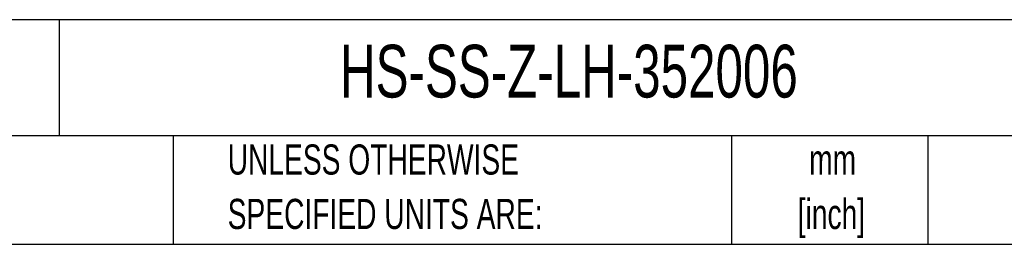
# Model space of a CAD drawing. Header units: millimetres. Extents: x 13 to 546, y 13 to 419.
# Tile 4 of 16: x 306 to 444, y 13 to 44. Entities that reach past the tile are written whole.
import ezdxf

# ---------------------------------------------------------------- set-up
doc = ezdxf.new("R2010")
doc.units = ezdxf.units.MM
doc.header["$LTSCALE"] = 2
doc.layers.add('TEXT', color=140, linetype='Continuous', lineweight=25)
doc.styles.add('SLDTEXTSTYLE0', font='TXT', dxfattribs={"width": 0.7})

msp = doc.modelspace()

# ---------------------------------------------------------------- linework, layer by layer
at = {"layer": 'TEXT'}
for p, q in [((546.1, 44.252), (12.7, 44.252)), ((311.518, 44.252), (311.518, 27.94)), ((546.1, 27.94), (12.7, 27.94)), ((327.56, 27.94), (327.56, 12.7)), ((406.049, 27.94), (406.049, 12.7)), ((433.624, 27.94), (433.624, 12.7)), ((12.7, 12.7), (546.1, 12.7))]:
    msp.add_line(p, q, dxfattribs=at)

# ---------------------------------------------------------------- texts
at = {"layer": 'TEXT', "style": 'SLDTEXTSTYLE0'}
for s, insert, char_height, attachment_point in [('HS-SS-Z-LH-352006', (351.004, 40.729), 7.40833, 1), ('METRIC UNITS USED', (256.957, 26.728), 4.23333, 1), ('UNLESS OTHERWISE', (335.216, 26.728), 4.23333, 1), ('mm', (420.261, 26.723), 4.2333, 2), ('[inch]', (420.093, 19.078), 4.2333, 2), ('SPECIFIED UNITS ARE:', (335.216, 19.084), 4.23333, 1)]:
    msp.add_mtext(s, dxfattribs=dict(at, insert=insert, char_height=char_height, attachment_point=attachment_point))

doc.saveas('drawing.dxf')
